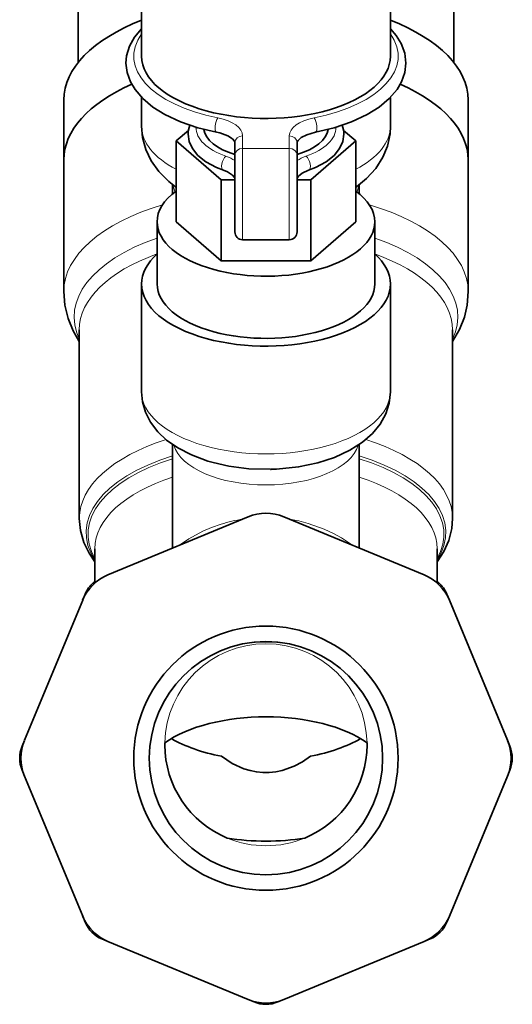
# Model space of a CAD drawing. Extents: x 1412 to 2174, y 162 to 935.
# Tile 7 of 10: x 1759 to 1822, y 704 to 831. Entities that reach past the tile are written whole.
import ezdxf

# ---------------------------------------------------------------- set-up
doc = ezdxf.new("R2010")
doc.units = 0

msp = doc.modelspace()

# ---------------------------------------------------------------- linework, layer by layer
at = {"color": 7, "lineweight": 35, "ltscale": 0.159824}
for p, q in [((1774.73, 838.72), (1774.73, 825.94)), ((1806.73, 838.72), (1806.73, 825.94))]:
    msp.add_line(p, q, dxfattribs=at)
at = {"color": 7, "lineweight": 35, "ltscale": 0.112706}
msp.add_line((1766.6, 825.17), (1766.6, 834.18), dxfattribs=at)
at = {"color": 7, "lineweight": 35, "ltscale": 0.112708}
msp.add_line((1814.87, 825.17), (1814.87, 834.18), dxfattribs=at)
at = {"color": 7, "lineweight": 35, "ltscale": 0.09632}
msp.add_line((1764.73, 820.33), (1764.73, 812.62), dxfattribs=at)
at = {"color": 7, "lineweight": 35, "ltscale": 0.046445}
msp.add_line((1774.73, 816.94), (1774.73, 820.65), dxfattribs=at)
at = {"color": 7, "lineweight": 35, "ltscale": 0.046452}
msp.add_line((1806.73, 816.94), (1806.73, 820.65), dxfattribs=at)
at = {"color": 7, "lineweight": 35, "ltscale": 0.096318}
msp.add_line((1816.73, 820.33), (1816.73, 812.62), dxfattribs=at)
at = {"color": 7, "lineweight": 35, "ltscale": 0.026234}
for p, q in [((1780.77, 816.41), (1779.19, 815.04)), ((1802.28, 815.04), (1800.69, 816.41))]:
    msp.add_line(p, q, dxfattribs=at)
at = {"color": 7, "lineweight": 35, "ltscale": 0.09547}
for p, q in [((1779.19, 815.04), (1784.96, 810.04)), ((1796.51, 810.04), (1802.28, 815.04)), ((1779.19, 804.64), (1784.96, 799.64)), ((1796.51, 799.64), (1802.28, 804.64))]:
    msp.add_line(p, q, dxfattribs=at)
at = {"color": 7, "lineweight": 35, "ltscale": 0.129904}
for p, q in [((1779.19, 804.64), (1779.19, 815.04)), ((1802.28, 804.64), (1802.28, 815.04)), ((1784.96, 799.64), (1784.96, 810.04)), ((1796.51, 799.64), (1796.51, 810.04))]:
    msp.add_line(p, q, dxfattribs=at)
at = {"color": 7, "lineweight": 35, "ltscale": 0.020076}
for p, q in [((1786.73, 814.82), (1786.73, 813.22)), ((1794.73, 814.82), (1794.73, 813.22))]:
    msp.add_line(p, q, dxfattribs=at)
at = {"color": 7, "lineweight": 13, "ltscale": 0.020078}
for p, q in [((1787.73, 815.69), (1787.73, 814.08)), ((1793.73, 815.69), (1793.73, 814.08))]:
    msp.add_line(p, q, dxfattribs=at)
at = {"color": 7, "lineweight": 13, "ltscale": 0.146805}
for p, q in [((1787.73, 802.34), (1787.73, 814.08)), ((1793.73, 802.34), (1793.73, 814.08))]:
    msp.add_line(p, q, dxfattribs=at)
at = {"color": 7, "lineweight": 13, "ltscale": 0.075}
msp.add_line((1787.73, 814.08), (1793.73, 814.08), dxfattribs=at)
at = {"color": 7, "lineweight": 35, "ltscale": 0.212022}
msp.add_line((1764.73, 812.62), (1764.73, 795.66), dxfattribs=at)
at = {"color": 7, "lineweight": 35, "ltscale": 0.12348}
for p, q in [((1786.73, 803.34), (1786.73, 813.22)), ((1794.73, 803.34), (1794.73, 813.22))]:
    msp.add_line(p, q, dxfattribs=at)
at = {"color": 7, "lineweight": 35, "ltscale": 0.212019}
msp.add_line((1816.73, 812.62), (1816.73, 795.66), dxfattribs=at)
at = {"color": 7, "lineweight": 35, "ltscale": 0.022169}
for p, q in [((1784.96, 810.04), (1786.73, 810.04)), ((1794.73, 810.04), (1796.51, 810.04))]:
    msp.add_line(p, q, dxfattribs=at)
at = {"color": 7, "lineweight": 35, "ltscale": 0.076358}
msp.add_line((1794.73, 810.16), (1794.73, 804.05), dxfattribs=at)
at = {"color": 7, "lineweight": 35, "ltscale": 0.014668}
msp.add_line((1778.73, 808.25), (1778.73, 809.42), dxfattribs=at)
at = {"color": 7, "lineweight": 35, "ltscale": 0.00124}
msp.add_line((1779.19, 809.09), (1779.11, 809.15), dxfattribs=at)
at = {"color": 7, "lineweight": 35, "ltscale": 0.001251}
msp.add_line((1802.28, 809.09), (1802.36, 809.15), dxfattribs=at)
at = {"color": 7, "lineweight": 35, "ltscale": 0.014693}
msp.add_line((1802.73, 808.25), (1802.73, 809.43), dxfattribs=at)
at = {"color": 7, "lineweight": 35, "ltscale": 0.100046}
msp.add_line((1776.73, 804.64), (1776.73, 796.64), dxfattribs=at)
at = {"color": 7, "lineweight": 35, "ltscale": 0.100044}
msp.add_line((1804.73, 804.64), (1804.73, 796.64), dxfattribs=at)
at = {"color": 7, "lineweight": 35, "ltscale": 0.075}
msp.add_line((1787.73, 802.34), (1793.73, 802.34), dxfattribs=at)
at = {"color": 7, "lineweight": 35, "ltscale": 0.144339}
msp.add_line((1784.96, 799.64), (1796.51, 799.64), dxfattribs=at)
at = {"color": 7, "lineweight": 35, "ltscale": 0.173206}
for p, q in [((1774.73, 796.64), (1774.73, 782.78)), ((1806.73, 796.64), (1806.73, 782.78))]:
    msp.add_line(p, q, dxfattribs=at)
at = {"color": 7, "lineweight": 35, "ltscale": 0.303662}
for p, q in [((1766.73, 790.76), (1766.73, 766.47)), ((1814.73, 790.76), (1814.73, 766.47))]:
    msp.add_line(p, q, dxfattribs=at)
at = {"color": 7, "lineweight": 35, "ltscale": 0.166626}
msp.add_line((1778.73, 775.98), (1778.73, 762.65), dxfattribs=at)
at = {"color": 7, "lineweight": 35, "ltscale": 0.166631}
msp.add_line((1802.73, 775.98), (1802.73, 762.65), dxfattribs=at)
at = {"color": 7, "lineweight": 35, "ltscale": 0.244014}
for p, q in [((1770.4, 759.2), (1788.44, 766.67)), ((1793.03, 766.67), (1811.07, 759.2)), ((1759.69, 737.92), (1767.16, 755.95)), ((1814.31, 755.95), (1821.78, 737.92)), ((1767.16, 715.29), (1759.69, 733.32)), ((1821.78, 733.32), (1814.31, 715.29)), ((1788.44, 704.57), (1770.4, 712.04)), ((1811.07, 712.04), (1793.03, 704.57))]:
    msp.add_line(p, q, dxfattribs=at)
at = {"color": 7, "lineweight": 35, "ltscale": 0.055292}
msp.add_line((1768.73, 762.58), (1768.73, 758.16), dxfattribs=at)
at = {"color": 7, "lineweight": 35, "ltscale": 0.055296}
msp.add_line((1812.73, 762.58), (1812.73, 758.16), dxfattribs=at)
at = {"color": 7, "lineweight": 35, "ltscale": 0.009881}
msp.add_line((1767.47, 756.72), (1767.17, 755.99), dxfattribs=at)
at = {"color": 7, "lineweight": 13, "ltscale": 0.00072}
for p, q in [((1767.47, 756.72), (1767.53, 756.69)), ((1759.37, 737.15), (1759.42, 737.13)), ((1822.1, 737.15), (1822.05, 737.13)), ((1759.37, 734.09), (1759.42, 734.11)), ((1822.1, 734.09), (1822.05, 734.11)), ((1767.47, 714.52), (1767.53, 714.55)), ((1814, 714.52), (1813.94, 714.55)), ((1811.83, 712.36), (1811.81, 712.41)), ((1789.2, 704.25), (1789.23, 704.31)), ((1792.27, 704.25), (1792.24, 704.31))]:
    msp.add_line(p, q, dxfattribs=at)
at = {"color": 7, "lineweight": 13, "ltscale": 0.000718}
for p, q in [((1814, 756.72), (1813.94, 756.69)), ((1769.64, 712.36), (1769.66, 712.41))]:
    msp.add_line(p, q, dxfattribs=at)
at = {"color": 7, "lineweight": 35, "ltscale": 0.010354}
for p, q in [((1814.31, 755.95), (1814, 756.72)), ((1759.37, 734.09), (1759.69, 733.32)), ((1821.78, 733.32), (1822.1, 734.09)), ((1769.64, 712.36), (1770.4, 712.04)), ((1792.27, 704.25), (1793.03, 704.57))]:
    msp.add_line(p, q, dxfattribs=at)
at = {"color": 7, "lineweight": 13, "ltscale": 0.000257}
msp.add_line((1778.5, 744.3), (1778.49, 744.28), dxfattribs=at)
at = {"color": 7, "lineweight": 35, "ltscale": 0.009882}
msp.add_line((1759.67, 737.88), (1759.37, 737.15), dxfattribs=at)
at = {"color": 7, "lineweight": 35, "ltscale": 0.00324}
for p, q in [((1777.74, 737.61), (1777.73, 737.35)), ((1803.73, 737.35), (1803.73, 737.61))]:
    msp.add_line(p, q, dxfattribs=at)
at = {"color": 7, "lineweight": 35, "ltscale": 0.010356}
for p, q in [((1822.1, 737.15), (1821.78, 737.92)), ((1788.44, 704.57), (1789.2, 704.25))]:
    msp.add_line(p, q, dxfattribs=at)
at = {"color": 7, "lineweight": 35, "ltscale": 0.010357}
msp.add_line((1767.16, 715.29), (1767.47, 714.52), dxfattribs=at)
at = {"color": 7, "lineweight": 35, "ltscale": 0.010355}
for p, q in [((1814, 714.52), (1814.31, 715.29)), ((1811.07, 712.04), (1811.83, 712.36))]:
    msp.add_line(p, q, dxfattribs=at)
at = {"color": 7, "lineweight": 35}
for points in [[(1774.73, 829.49), (1773.83, 828.39), (1773.19, 827.23), (1772.81, 825.99), (1772.73, 825.07)], [(1808.73, 825.07), (1808.58, 826.35), (1808.12, 827.58), (1807.49, 828.6), (1806.74, 829.49)], [(1772.73, 825.07), (1772.88, 823.84), (1773.3, 822.65), (1773.89, 821.66), (1774.9, 820.49), (1776.19, 819.41), (1777.73, 818.45), (1779.72, 817.51), (1781.95, 816.75), (1784.36, 816.17)], [(1808.73, 825.07), (1808.59, 823.84), (1808.16, 822.65), (1807.58, 821.66), (1806.57, 820.49), (1805.28, 819.41), (1803.74, 818.45), (1801.75, 817.51), (1799.52, 816.75), (1797.11, 816.17)], [(1774.73, 816.94), (1774.86, 815.5), (1775.28, 813.93), (1775.98, 812.47), (1776.94, 811.12), (1778.22, 809.84), (1779.11, 809.15)], [(1786.73, 814.82), (1786.68, 815), (1786.41, 815.32), (1785.82, 815.7), (1784.81, 816.07), (1784.36, 816.17)], [(1797.11, 816.17), (1795.99, 815.85), (1795.27, 815.48), (1794.86, 815.11), (1794.75, 814.91), (1794.73, 814.82)], [(1802.36, 809.15), (1803.67, 810.21), (1804.85, 811.52), (1805.76, 812.95), (1806.34, 814.37), (1806.68, 815.97), (1806.73, 816.94)], [(1780.73, 815.9), (1780.87, 814.97), (1781.27, 814.07), (1781.97, 813.19), (1782.99, 812.36), (1784.36, 811.62), (1785.26, 811.27)], [(1800.73, 815.9), (1800.6, 814.97), (1800.2, 814.07), (1799.5, 813.19), (1798.47, 812.36), (1797.11, 811.62), (1796.21, 811.27)], [(1786.73, 810.16), (1786.68, 810.33), (1786.41, 810.65), (1785.77, 811.05), (1785.26, 811.27)], [(1796.21, 811.27), (1795.38, 810.88), (1794.9, 810.5), (1794.75, 810.25), (1794.73, 810.16)], [(1764.73, 795.66), (1764.87, 793.93), (1765.29, 792.19), (1765.94, 790.6), (1766.73, 789.22)], [(1814.73, 789.22), (1815.61, 790.77), (1816.24, 792.37), (1816.6, 793.92), (1816.73, 795.66)], [(1774.73, 782.78), (1774.86, 781.46), (1775.25, 780.13), (1775.89, 778.87), (1776.84, 777.62), (1777.96, 776.56), (1779.38, 775.56), (1781.14, 774.64), (1783.26, 773.85), (1783.93, 773.66)], [(1806.73, 782.78), (1806.58, 781.3), (1806.14, 779.94), (1805.4, 778.59), (1804.42, 777.39), (1803.15, 776.28), (1801.53, 775.24), (1799.55, 774.32), (1797.42, 773.63), (1794.93, 773.1), (1792.1, 772.82), (1791.38, 772.79)], [(1791.33, 772.79), (1788.52, 772.87), (1785.95, 773.2), (1783.93, 773.66)], [(1766.73, 766.47), (1766.88, 764.91), (1767.32, 763.39), (1768, 761.99), (1768.73, 760.9)], [(1812.73, 760.9), (1813.59, 762.2), (1814.25, 763.65), (1814.63, 765.18), (1814.73, 766.47)], [(1788.63, 750.47), (1789.33, 750.54), (1790.73, 750.58), (1792.14, 750.54), (1792.84, 750.47)], [(1785.01, 735.87), (1786.39, 734.95), (1787.9, 734.26), (1788.69, 734.02), (1789.51, 733.86), (1790.33, 733.78), (1791.15, 733.78), (1791.98, 733.86), (1792.8, 734.03), (1794.36, 734.59), (1795.44, 735.17), (1796.45, 735.87)]]:
    msp.add_lwpolyline(points, dxfattribs=at)
at = {"color": 7, "lineweight": 13}
for points in [[(1779.5, 762.96), (1780.8, 763.85), (1782.63, 764.83), (1783.74, 765.3), (1784.98, 765.74)], [(1793.72, 766.39), (1794.97, 766.15), (1796.15, 765.84), (1798.22, 765.1), (1799.43, 764.54), (1800.46, 763.97), (1802, 762.94)], [(1768.6, 758.04), (1768.55, 758.1), (1768.53, 758.13), (1768.53, 758.17), (1768.55, 758.21)], [(1812.91, 758.21), (1812.94, 758.17), (1812.94, 758.13), (1812.92, 758.1), (1812.87, 758.04)]]:
    msp.add_lwpolyline(points, dxfattribs=at)
at = {"color": 7, "lineweight": 35}
for radius in [17, 15]:
    msp.add_circle((1790.73, 735.62), radius, dxfattribs=at)
for centre, radius, start, end in [((1784.08, 815.89), 3.35, 159.5497, 179.8424), ((1797.39, 815.89), 3.35, 0.1576, 20.4493), ((1787.73, 803.34), 1, 180, 270), ((1793.73, 803.34), 1, 270, 0), ((1790.73, 761.13), 6, 67.5, 112.5), ((1772.7, 753.66), 6, 112.5, 157.5), ((1808.77, 753.66), 6, 22.5, 67.5), ((1771.17, 755.19), 4, 130.7975, 157.5), ((1767.29, 759.68), 1.94, 310.803, 318.2188), ((1814.18, 759.68), 1.94, 221.7797, 229.1959), ((1810.3, 755.19), 4, 22.5, 49.2026), ((1765.23, 735.62), 6, 157.5, 202.5), ((1816.24, 735.62), 6, 337.5, 22.5), ((1763.06, 735.62), 4, 157.5, 202.5), ((1790.73, 737.35), 13, 180.0001, 247.4891), ((1790.73, 737.35), 13, 292.5111, 360), ((1818.4, 735.62), 4, 337.5, 22.5), ((1772.7, 717.59), 6, 202.5, 247.5), ((1808.77, 717.59), 6, 292.5, 337.5), ((1771.17, 716.05), 4, 202.5, 247.5), ((1810.3, 716.05), 4, 292.5, 337.5), ((1790.73, 710.11), 6, 247.5, 292.5), ((1790.73, 707.95), 4, 247.5, 292.5)]:
    msp.add_arc(centre, radius, start, end, dxfattribs=at)
at = {"color": 7, "lineweight": 13}
for centre, radius, start, end in [((1790.77, 747.28), 19.34, 98.9826, 107.4044), ((1790.73, 737.35), 13, 1.142, 178.858), ((1790.73, 737.35), 13, 247.4892, 292.5112)]:
    msp.add_arc(centre, radius, start, end, dxfattribs=at)
at = {"color": 7, "lineweight": 35}
for centre, major_axis, start_param, end_param in [((1790.73, 820.33), (-26, 0), 5.375266, 6.283146), ((1790.73, 820.33), (-26, 0), 3.141554, 4.049501), ((1790.73, 825.94), (-16, 0), 0.000039, 1.070796), ((1790.73, 825.94), (-16, 0), 1.070796, 3.141632), ((1790.73, 812.62), (-26, 0), 5.438749, 6.283146), ((1790.73, 812.62), (-26, 0), 5.438749, 6.283146), ((1790.73, 812.62), (-26, 0), 3.141554, 3.986025), ((1790.73, 812.62), (-26, 0), 3.141554, 3.986025), ((1790.73, 816.77), (8, 0), 3.200137, 4.188803), ((1790.73, 816.77), (8, 0), 5.235972, 6.224643), ((1790.73, 804.64), (-14, 0), 5.682357, 6.283224), ((1790.73, 804.64), (-14, 0), 3.141632, 3.742428), ((1790.73, 804.64), (-14, 0), 0.000039, 1.070796), ((1790.73, 804.64), (-14, 0), 1.070796, 3.141632), ((1790.73, 796.64), (-16, 0), 5.778002, 6.283224), ((1790.73, 796.64), (-16, 0), 3.141632, 3.646931), ((1790.73, 796.64), (-16, 0), 0.000039, 1.070796), ((1790.73, 796.64), (14, 0), 3.141632, 4.212389), ((1790.73, 796.64), (-16, 0), 1.070796, 3.141632), ((1790.73, 796.64), (14, 0), 4.212389, 6.283224), ((1790.73, 779.78), (-14, 0), 1.613056, 1.61716), ((1790.73, 732.95), (-16, 0), 3.764238, 5.66054), ((1790.73, 743.34), (16, 0), 3.848476, 4.346797), ((1790.73, 743.34), (16, 0), 5.077981, 5.576422), ((1790.73, 732.95), (-16, 0), 1.254474, 1.887121)]:
    msp.add_ellipse(centre, major_axis=major_axis, ratio=0.5, start_param=start_param, end_param=end_param, dxfattribs=at)
at = {"color": 7, "lineweight": 13}
for centre, major_axis, ratio, start_param, end_param in [((1790.73, 825.94), (-17, 0), 0.5, 5.938663, 7.481813), ((1790.73, 825.94), (-17, 0), 0.5, 1.942965, 3.486115), ((1784.55, 817.15), (-0.192, -0.981), 0.314918, 3.696429, 6.283185), ((1782.73, 815.69), (-5, 0), 0.5, 3.141593, 4.340221), ((1798.73, 815.69), (-5, 0), 0.5, 5.084558, 6.283185), ((1796.92, 817.15), (0.192, -0.981), 0.314918, 6.283185, 8.869941), ((1790.73, 816.94), (-16, 0), 0.5, 6.28315, 7.047748), ((1790.73, 816.77), (-9, 0), 0.5, 6.272896, 7.245736), ((1790.73, 816.77), (-9, 0), 0.5, 2.179042, 3.151882), ((1790.73, 816.94), (16, 0), 0.5, 5.518759, 6.283146), ((1787.73, 814.82), (-1, 0), 0.866025, 4.712389, 6.283185), ((1793.73, 814.82), (1, 0), 0.866025, 6.283185, 7.853981), ((1787.73, 813.22), (-1, 0), 0.866025, 4.712389, 6.283185), ((1793.73, 813.22), (1, 0), 0.866025, 0, 1.570796), ((1785.59, 812.21), (0.329, 0.944), 0.494872, 0.613089, 3.141596), ((1782.73, 811.02), (-5, 0), 0.5, 3.785215, 4.104143), ((1798.73, 811.02), (-5, 0), 0.5, 5.320634, 5.639563), ((1795.88, 812.21), (-0.329, 0.944), 0.494872, 3.14159, 5.670096), ((1790.73, 809.89), (12, 0), 0.5, 3.224059, 3.373678), ((1790.73, 813.26), (-14.24, 0), 0.5, 0.615599, 0.625183), ((1790.73, 813.26), (14.24, 0), 0.5, 5.657972, 5.667663), ((1790.73, 809.89), (12, 0), 0.5, 6.05112, 6.201215), ((1790.73, 795.66), (-26, 0), 0.5, 5.249423, 6.283146), ((1790.73, 795.66), (26, 0), 0.5, 6.283162, 7.316968), ((1790.73, 792.39), (-24.67, 0), 0.5, 5.315938, 6.516216), ((1790.73, 792.39), (24.67, 0), 0.5, 6.050145, 7.250427), ((1790.73, 790.76), (-24, 0), 0.5, 5.335953, 6.283146), ((1790.73, 790.76), (-24, 0), 0.5, 3.141593, 4.088836), ((1790.73, 782.78), (-16, 0), 0.5, 0.000036, 3.141632), ((1790.73, 766.47), (24, 0), 0.5, 2.13486, 3.141593), ((1790.73, 776.78), (12, 0), 0.5, 3.291554, 6.133522), ((1790.73, 766.47), (24, 0), 0.5, 6.283156, 7.289867), ((1790.73, 764.63), (23.12, 0), 0.5, 2.116478, 3.454179), ((1790.73, 764.42), (-22.88, 0), 0.5, 5.264523, 6.561076), ((1790.73, 764.63), (23.12, 0), 0.5, 5.970454, 7.308301), ((1790.73, 764.42), (-22.88, 0), 0.5, 2.863731, 4.160256), ((1790.73, 762.58), (-22, 0), 0.5, 5.28932, 6.283202), ((1790.73, 762.58), (-22, 0), 0.5, 3.141591, 4.135459)]:
    msp.add_ellipse(centre, major_axis=major_axis, ratio=ratio, start_param=start_param, end_param=end_param, dxfattribs=at)

doc.saveas('drawing.dxf')
